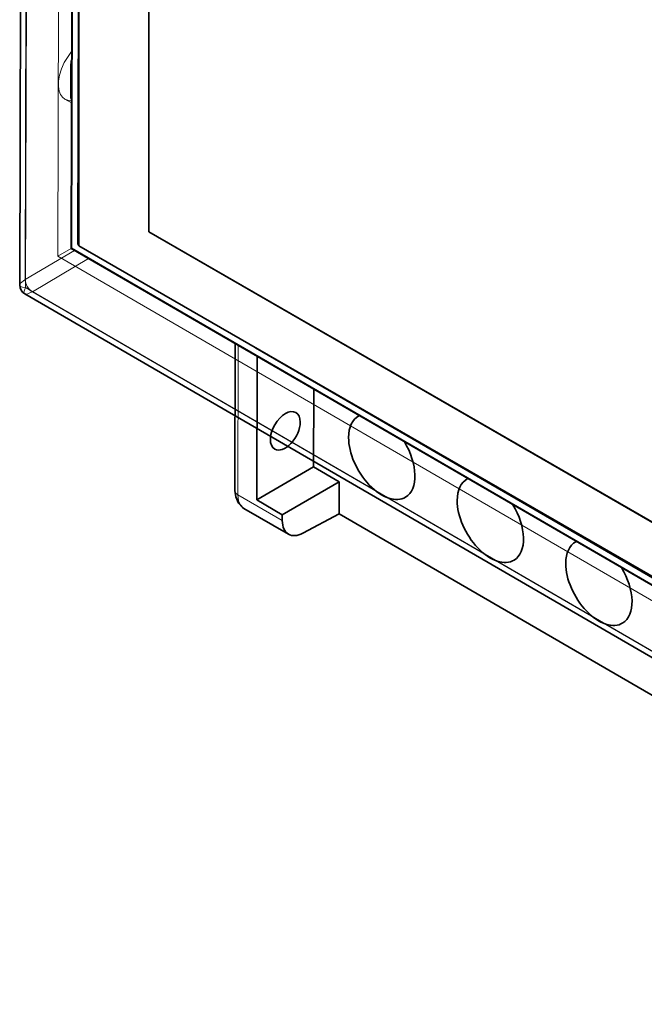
# Model space of a CAD drawing. Extents: x 59 to 153, y 74 to 216.
# Tile 3 of 7: x 59 to 90, y 101 to 150. Entities that reach past the tile are written whole.
import ezdxf

# ---------------------------------------------------------------- set-up
doc = ezdxf.new("R2010")
doc.units = 0

msp = doc.modelspace()

# ---------------------------------------------------------------- linework, layer by layer
at = {"color": 7, "lineweight": 13}
for p, q in [((58.877, 172.129), (58.791, 136.789)), ((58.817, 136.392), (58.901, 170.918)), ((60.413, 137.958), (60.493, 170.775)), ((60.765, 145.752), (61.091, 145.563)), ((58.796, 136.791), (61.24, 138.241)), ((61.073, 138.339), (60.413, 137.958)), ((106.514, 111.192), (60.413, 137.958)), ((61.94, 137.835), (59.153, 136.181)), ((58.791, 136.789), (58.796, 136.791)), ((105.278, 109.417), (58.817, 136.392)), ((59.153, 136.181), (59.144, 136.176)), ((59.153, 136.181), (106.321, 108.796)), ((69.352, 126.101), (69.37, 133.521)), ((71.556, 124.822), (69.352, 126.101))]:
    msp.add_line(p, q, dxfattribs=at)
at = {"color": 7, "lineweight": 35}
for p, q in [((58.609, 171.617), (58.523, 136.514)), ((61.152, 170.857), (61.073, 138.338)), ((61.094, 138.346), (61.17, 169.6)), ((61.461, 168.838), (61.461, 138.464)), ((64.925, 139.158), (64.925, 164.388)), ((64.932, 139.162), (64.932, 164.392)), ((61.461, 160.958), (61.406, 138.524)), ((61.059, 147.369), (61.055, 145.874)), ((61.061, 147.397), (61.061, 147.347)), ((64.925, 139.158), (64.932, 139.162)), ((93.21, 122.828), (64.925, 139.158)), ((93.217, 122.832), (64.932, 139.162)), ((61.461, 138.556), (61.406, 138.524)), ((61.406, 138.524), (61.461, 138.492)), ((61.461, 138.464), (105.443, 113.071)), ((61.094, 138.346), (61.073, 138.338)), ((61.073, 138.338), (106.915, 111.722)), ((105.838, 112.368), (61.094, 138.346)), ((58.772, 136.08), (105.732, 108.816)), ((69.206, 126.306), (69.223, 133.606)), ((70.229, 133.402), (105.527, 112.908)), ((70.284, 125.847), (70.301, 132.98)), ((73.112, 127.48), (73.122, 131.342)), ((75.351, 130.017), (75.379, 130.031)), ((70.284, 125.847), (73.112, 127.48)), ((74.385, 126.741), (73.112, 127.48)), ((71.557, 125.108), (74.385, 126.741)), ((74.381, 125.16), (74.385, 126.741)), ((80.74, 126.889), (80.767, 126.903)), ((71.557, 125.108), (70.284, 125.847)), ((71.864, 124.137), (69.652, 125.421)), ((71.556, 124.822), (71.557, 125.108)), ((74.381, 125.16), (72.577, 124.19)), ((116.36, 100.787), (74.381, 125.16)), ((86.128, 123.761), (86.156, 123.775))]:
    msp.add_line(p, q, dxfattribs=at)
at = {"color": 7, "lineweight": 13}
for points in [[(61.097, 148.125), (60.728, 147.571), (60.59, 147.257), (60.495, 146.941), (60.447, 146.646), (60.445, 146.374), (60.483, 146.153), (60.554, 145.977), (60.647, 145.847), (60.765, 145.752)], [(61.092, 145.865), (61.068, 145.864), (61.061, 145.866), (61.056, 145.869), (61.055, 145.872)], [(60.765, 145.752), (60.918, 145.693), (61.091, 145.682)], [(58.523, 136.514), (58.529, 136.546), (58.567, 136.612), (58.784, 136.784), (58.791, 136.789)], [(58.817, 136.392), (58.659, 136.406), (58.595, 136.426), (58.548, 136.456), (58.533, 136.476), (58.523, 136.514)], [(58.791, 136.789), (58.815, 136.613), (58.888, 136.439), (59.002, 136.287), (59.144, 136.176)], [(58.796, 136.791), (58.821, 136.617), (58.896, 136.444), (59.011, 136.291), (59.153, 136.181)], [(58.772, 136.08), (58.748, 136.102), (58.735, 136.134), (58.733, 136.171), (58.753, 136.259), (58.817, 136.392)], [(59.144, 136.176), (58.959, 136.091), (58.875, 136.069), (58.801, 136.07), (58.772, 136.08)], [(69.352, 126.101), (69.274, 126.161), (69.223, 126.231), (69.206, 126.306)], [(69.648, 125.424), (69.462, 125.617), (69.389, 125.799), (69.352, 126.101)]]:
    msp.add_lwpolyline(points, dxfattribs=at)
at = {"color": 7, "lineweight": 35}
msp.add_lwpolyline([(69.206, 126.306), (69.242, 125.993), (69.375, 125.685), (69.583, 125.466), (69.648, 125.424)], dxfattribs=at)
for centre, radius, start, end in [((62.728, 147.367), 1.667, 168.2233, 178.9823), ((63.04, 147.38), 1.979, 180.9575, 190.5981), ((61.257, 145.875), 0.202, 180.3879, 214.939), ((59.022, 136.512), 0.499, 179.7475, 239.9736)]:
    msp.add_arc(centre, radius, start, end, dxfattribs=at)
for centre, major_axis, ratio, start_param, end_param in [((71.705, 129.275), (-0.527, -0.908), 0.575728, 3.141584, 6.283176), ((71.705, 129.275), (-0.527, -0.908), 0.575728, 2.357594, 3.141584), ((71.705, 129.275), (-0.527, -0.908), 0.575728, 6.283176, 8.640779), ((76.493, 127.989), (1.164, -2.016), 0.57735, 3.122971, 3.924185), ((76.493, 127.989), (1.164, -2.016), 0.57735, 3.924185, 6.301703), ((76.493, 127.989), (1.164, -2.016), 0.57735, 0.018517, 1.607486), ((81.881, 124.861), (1.164, -2.016), 0.57735, 3.122971, 3.924185), ((81.881, 124.861), (1.164, -2.016), 0.57735, 3.924185, 6.301703), ((81.881, 124.861), (1.164, -2.016), 0.57735, 0.018517, 1.607486), ((72.617, 125.434), (-0.753, -1.297), 0.575728, 5.499186, 6.283261), ((72.617, 125.434), (-0.753, -1.297), 0.575728, 0.000075, 0.751891), ((87.27, 121.733), (1.164, -2.016), 0.57735, 3.122971, 3.924185), ((87.27, 121.733), (1.164, -2.016), 0.57735, 3.924185, 6.301703), ((87.27, 121.733), (1.164, -2.016), 0.57735, 0.018517, 1.607486)]:
    msp.add_ellipse(centre, major_axis=major_axis, ratio=ratio, start_param=start_param, end_param=end_param, dxfattribs=at)

doc.saveas('drawing.dxf')
